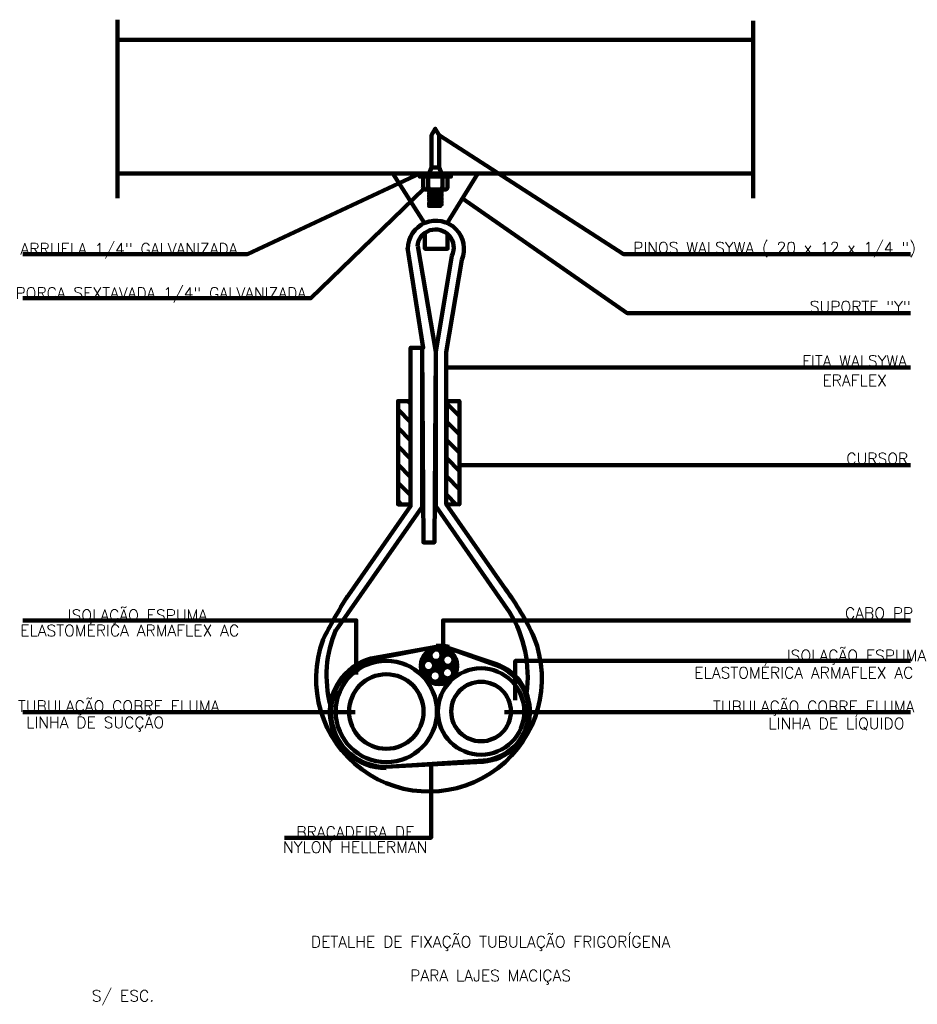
# Model space of a CAD drawing. Header units: millimetres. Extents: x -728 to 29511, y 335 to 17581.
# Tile 2 of 6: x 3188 to 7123, y 1161 to 5478. Entities that reach past the tile are written whole.
import ezdxf

# ---------------------------------------------------------------- set-up
doc = ezdxf.new("R2010")
doc.units = ezdxf.units.MM
doc.layers.add('DETALHE_FIXAÇÃO_TUBULAÇÃO_FRIGORÍGENA', color=8, linetype='Continuous', lineweight=18)
doc.layers.add('KGL_CONFEA-6_DE_152_E06_PE_R02 - Legenda - DETALHE FIXAÇÃO TUBULAÇÃO FRIGORÍGENA_dwg', color=8, linetype='Continuous', lineweight=18)
doc.styles.add('Simplex_1', font='simplex_.ttf', dxfattribs={"height": 49.896})

# ---------------------------------------------------------------- blocks, each defined once
blk = doc.blocks.new('KGL_CONFEA-6_DE_152_E06_PE_R02 - Legenda - DETALHE FIXAÇÃO TUBULAÇÃO FRIGORÍGENA_dwg_DETALHE_FIXAÇÃO_TUBULAÇÃO_FRIGORÍGENA__X1-1082193-DETALHE FIXAÇÃO TUBULAÇÃO FRIGORÍGENA-1127565-11 - FIXAÇÃO DA TUBULAÇÃO E ISOLAMENTO TÍPICO')
at = {"layer": 'DETALHE_FIXAÇÃO_TUBULAÇÃO_FRIGORÍGENA', "color": 250, "lineweight": 140}
for p, q in [((3606.9, 3793.1), (3594.5, 3805.5)), ((3606.9, 3713), (3551.7, 3768.2)), ((3821.1, 3739.2), (3765.1, 3795.1)), ((3821.1, 3659.1), (3765.1, 3715.1)), ((3606.9, 3632.9), (3551.7, 3688.1)), ((3821.1, 3579), (3765.1, 3635)), ((3606.9, 3552.8), (3551.7, 3608)), ((3821.1, 3498.9), (3765.1, 3554.9)), ((3606.9, 3472.7), (3551.7, 3527.9)), ((3821.1, 3418.8), (3765.1, 3474.8)), ((3606.9, 3392.6), (3551.7, 3447.8)), ((3566.7, 3352.7), (3551.7, 3367.7)), ((3807, 3352.7), (3765.1, 3394.7))]:
    blk.add_line(p, q, dxfattribs=at)
blk = doc.blocks.new('KGL_CONFEA-6_DE_152_E06_PE_R02 - Legenda - DETALHE FIXAÇÃO TUBULAÇÃO FRIGORÍGENA_dwg_DETALHE_FIXAÇÃO_TUBULAÇÃO_FRIGORÍGENA-1082192-DETALHE FIXAÇÃO TUBULAÇÃO FRIGORÍGENA-1127566-11 - FIXAÇÃO DA TUBULAÇÃO E ISOLAMENTO TÍPICO')
at = {"layer": 'DETALHE_FIXAÇÃO_TUBULAÇÃO_FRIGORÍGENA', "color": 250, "lineweight": 140}
for p, q in [((2321.3, 4695.1), (2321.3, 5477.7)), ((5108.9, 4695.1), (5108.9, 5472.5)), ((2321.3, 5389.3), (5108.9, 5389.3)), ((2321.3, 4802.7), (5108.9, 4802.7)), ((3661.2, 4789.8), (3661.2, 4744.3)), ((3683.9, 4789.8), (3683.9, 4744.3)), ((3746.4, 4789.8), (3746.4, 4744.3)), ((3769.2, 4789.8), (3769.2, 4744.3)), ((3672.5, 4732.9), (3757.8, 4732.9)), ((3763, 3953.2), (5797.9, 3953.2)), ((3821.1, 3525.5), (5797.9, 3525.5)), ((3653.2, 2659), (3717, 2722.8)), ((3727.6, 2721.9), (3729.8, 2724)), ((3730.7, 2713.4), (3740.8, 2723.5)), ((3710.3, 2646.8), (3774.7, 2711.2)), ((3729.8, 2620.2), (3757.4, 2647.8)), ((3664.8, 2601.3), (3685.3, 2621.8)), ((3675.1, 2588.6), (3689.3, 2602.8)), ((3802.6, 2612.2), (3804.7, 2614.3)), ((3732.6, 2565.2), (3736.3, 2568.9)), ((1906.2, 2442.2), (3364.4, 2442.2)), ((5797.9, 2442.2), (4019.1, 2442.2))]:
    blk.add_line(p, q, dxfattribs=at)
at = {"layer": 'DETALHE_FIXAÇÃO_TUBULAÇÃO_FRIGORÍGENA', "color": 250, "lineweight": 140, "flags": 128}
for points in [[(3698.8, 4829.3), (3698.8, 4971.9), (3715.1, 4999.6), (3731.4, 4971.9), (3731.4, 4829.3)], [(3731.4, 4971.9), (4539.6, 4449.9), (5797.9, 4449.9)], [(1906.2, 4449.9), (2892.3, 4449.9), (3647, 4802.7), (3647, 4789.8), (3783.4, 4789.8), (3783.4, 4802.7)], [(3667.7, 4586), (3528.9, 4802.7), (3901.3, 4802.7), (3767.7, 4585.8)], [(1906.2, 4256.3), (3168.7, 4256.3), (3664.1, 4736.7)], [(3737.1, 4661.1), (3742.3, 4666.9), (3736.4, 4666.9), (3742.3, 4674), (3736.4, 4674), (3742.3, 4680.6), (3736.4, 4680.6), (3742.3, 4687.1), (3736.4, 4687.1), (3742.3, 4693.7), (3736.4, 4693.7), (3742.3, 4700.8), (3736.4, 4700.8), (3742.3, 4707.4), (3736.4, 4707.4), (3742.3, 4714), (3736.4, 4714), (3742.3, 4721.1), (3736.4, 4721.1), (3742.3, 4727.7), (3736.4, 4727.7), (3734.3, 4732.9), (3693.9, 4701.6), (3736.4, 4721.1), (3693.9, 4695), (3688, 4687.9), (3693.9, 4694.5), (3688, 4694.5), (3693.9, 4701.6), (3688, 4701.6), (3693.9, 4708.2), (3688, 4708.2), (3693.9, 4714.8), (3688, 4714.8), (3693.9, 4721.9), (3688, 4721.9), (3693.9, 4728.5), (3688, 4728.5), (3701.2, 4732.9)], [(3736.4, 4714), (3693.9, 4681.3), (3736.4, 4700.8), (3693.9, 4674.8), (3736.4, 4693.7), (3693.9, 4661.1), (3693.9, 4661.1), (3693.9, 4661.1), (3688, 4661.1), (3693.9, 4667.7), (3688, 4667.7), (3693.9, 4674.3), (3688, 4674.3), (3693.9, 4681.4), (3688, 4681.4)], [(3723.5, 4732.9), (3693.9, 4714.8), (3711.9, 4732.9)], [(3717.2, 4675.3), (3688, 4661.1), (3737.1, 4661.1), (3727, 4661.1)], [(3715.4, 4661.1), (3736.4, 4680.6), (3704.6, 4661.1)], [(3834.5, 4694.3), (4556.5, 4191.3), (5797.9, 4191.3)], [(3669.6, 4545.4), (3669.6, 4473.3), (3768.8, 4473.3), (3768.8, 4539.4)], [(3324.4, 2939.9), (3606.8, 3344.6), (3606.8, 4039.4), (3662, 4039.7), (3593, 4477.4)], [(3637.8, 4484.4), (3717.7, 4021.5), (3788, 4442.8)], [(4022.3, 2981.6), (3763, 3353.1), (3821.1, 3352.7), (3821.1, 3805.5), (3765.1, 3805.5), (3763, 3353.1), (3763, 4020.1), (3830.8, 4424.4)], [(3278.7, 2800.2), (3657, 3342.5), (3657, 4039.4), (3662.8, 3186.4), (3711.3, 3186.4), (3717.7, 4021.5), (3717.7, 3344.6), (4040.9, 2880.7)], [(3606.9, 3805.5), (3551.7, 3805.5), (3551.7, 3352.7), (3606.9, 3352.7)], [(1906.2, 2844.1), (3368.6, 2844.1), (3368.6, 2606.4)], [(5797.9, 2844.1), (3749.4, 2844.1), (3749.4, 2722), (3750.5, 2721.7), (3739.2, 2710.3)], [(3432.9, 2677.5), (3718.9, 2728), (3434.8, 2672.6)], [(3979.4, 2654), (3774.4, 2722.5), (3978.1, 2648.9)], [(3698.8, 2716.1), (3700.5, 2717.8), (3690.1, 2707.4), (3681.4, 2698.8), (3672.8, 2690.1), (3664.1, 2681.5), (3661.2, 2678.6)], [(3713.2, 2661.3), (3704, 2663.6), (3701.6, 2672.8), (3689, 2671.7), (3696.5, 2679.2), (3684.3, 2678.6), (3675.7, 2669.9)], [(3741.5, 2701.1), (3759.3, 2719), (3759.4, 2707.4), (3750.7, 2698.8), (3742, 2690.1)], [(3779.3, 2692.8), (3787.4, 2700.9), (3779.6, 2704.6), (3770.9, 2695.9)], [(3791.7, 2682.1), (3791.1, 2693), (3792.9, 2694.8), (3788.2, 2690.1)], [(3794.7, 2673.6), (3799.8, 2678.6), (3793.5, 2660.8)], [(3672.8, 2620.9), (3675.6, 2623.7), (3664.1, 2612.2), (3661.2, 2609.3), (3663.4, 2634.5), (3661.2, 2632.4), (3658.4, 2629.5), (3655.5, 2649.7), (3658.4, 2652.6), (3661.8, 2656.1)], [(3672.8, 2597.8), (3675.7, 2600.7), (3684.3, 2609.3), (3693, 2618), (3701.6, 2626.6), (3710.3, 2635.3), (3719, 2644), (3727.6, 2652.6), (3733.4, 2658.4), (3742, 2667), (3712, 2625.4)], [(3747.8, 2649.7), (3751.1, 2653), (3739.2, 2641.1), (3730.5, 2632.4), (3722.3, 2624.2)], [(3759.4, 2638.2), (3765.1, 2644), (3778.7, 2645.9)], [(3808.4, 2641.1), (3810.7, 2643.4), (3799.8, 2632.4), (3792, 2624.7), (3810.1, 2654.3), (3808.3, 2664.1), (3796.9, 2652.6), (3785.3, 2641.1), (3781.1, 2636.8)], [(5797.9, 2666.9), (4065.7, 2666.9), (4065.7, 2494.6)], [(3684.3, 2586.2), (3687.2, 2589.1), (3690.5, 2592.4)], [(3768.7, 2589.8), (3739.2, 2571.8), (3747.8, 2580.5), (3759.1, 2591.8), (3752.1, 2596.3), (3716.1, 2571.8), (3719, 2574.7), (3720.4, 2576.1)], [(3738.8, 2606.1), (3744.1, 2611.4), (3742, 2620.9), (3745.8, 2624.6)], [(3742, 2597.8), (3744.9, 2600.7), (3747, 2602.7)], [(3765.1, 2574.7), (3768, 2577.6), (3776.7, 2586.2), (3785.3, 2594.9), (3791.1, 2600.7), (3799.8, 2609.3), (3809.5, 2630.6)], [(3687.8, 2578.2), (3698.8, 2577.6), (3700.6, 2579.4), (3695.9, 2574.7), (3708.7, 2576)], [(3053.7, 1891.4), (3696.9, 1891.4), (3696.9, 2212.7)], [(3925.2, 2224.7), (3499.6, 2201.9), (3924.9, 2229.9)]]:
    blk.add_lwpolyline(points, dxfattribs=at)
blk.add_lwpolyline([(3741.7, 4802.7), (3688.5, 4802.7), (3698.8, 4829.3), (3715.1, 4829.3), (3731.4, 4829.3)], close=True, dxfattribs=at)
at = {"layer": 'DETALHE_FIXAÇÃO_TUBULAÇÃO_FRIGORÍGENA', "color": 250, "lineweight": 140}
for centre, radius in [((3731.3, 2644.7), 79.4), ((3718.3, 2691.5), 25.1), ((3770, 2669.5), 25.1), ((3500.4, 2444.8), 222), ((3685.2, 2646.9), 25.1), ((3915.7, 2444.8), 189.4), ((3768.9, 2614.9), 25.1), ((3500.4, 2444.8), 163.3), ((3714.3, 2600.5), 25.1), ((3915.7, 2444.8), 130.6)]:
    blk.add_circle(centre, radius, dxfattribs=at)
for centre, radius, start, end in [((3672.5, 4744.3), 11.4, 180, 270), ((3672.5, 4744.3), 11.4, 270, 0), ((3695.3, 4744.3), 11.4, 180, 270), ((3735.1, 4744.3), 11.4, 270, 0), ((3757.8, 4744.3), 11.4, 180, 270), ((3757.8, 4744.3), 11.4, 270, 0), ((3717.7, 4473.3), 123.3, 336.6545, 180.0083), ((3716.2, 4478.1), 80, 333.8543, 174.8358), ((3111.3, 2297.3), 1139.3, 24.5614, 36.9087), ((4944.5, 1909.4), 1920.1, 147.1833, 153.7827), ((3581.8, 2599.7), 538.3, 351.9659, 31.466), ((3687.2, 2588.9), 495, 159.7525, 21.5797), ((3744.3, 2602.3), 506.1, 156.6712, 194.782), ((3727.3, 2530), 203.5, 76.2746, 92.4559), ((3727.3, 2530), 198.2, 76.2746, 92.4559), ((3497.6, 2441.5), 244.7, 105.3301, 270.4823), ((3497.6, 2441.5), 239.5, 105.1878, 270.4823), ((3908.7, 2445.1), 215.8, 274.3119, 73.9511), ((3909, 2444.8), 220.7, 274.2317, 71.4059)]:
    blk.add_arc(centre, radius, start, end, dxfattribs=at)
blk.add_blockref('KGL_CONFEA-6_DE_152_E06_PE_R02 - Legenda - DETALHE FIXAÇÃO TUBULAÇÃO FRIGORÍGENA_dwg_DETALHE_FIXAÇÃO_TUBULAÇÃO_FRIGORÍGENA__X1-1082193-DETALHE FIXAÇÃO TUBULAÇÃO FRIGORÍGENA-1127565-11 - FIXAÇÃO DA TUBULAÇÃO E ISOLAMENTO TÍPICO', (0, 0))
at = {"layer": 'DETALHE_FIXAÇÃO_TUBULAÇÃO_FRIGORÍGENA', "lineweight": 140, "line_spacing_factor": 1.125731, "style": 'Simplex_1'}
for s, insert, char_height, width, attachment_point in [('ARRUELA 1/4" GALVANIZADA', (2372.2, 4497.9), 49.896, 1307.487, 2), ('PINOS WALSYWA ( 20 x 12 x 1/4 ")', (5202.7, 4502.7), 49.896, 1681.655, 2), ('PORCA SEXTAVADA 1/4" GALVANIZADA', (2511.6, 4304.3), 49.896, 1783.756, 2), ('SUPORTE "Y"', (5578.2, 4244.3), 49.896, 589.18, 2), ('FITA WALSYWA', (5553.5, 4006.2), 49.896, 648.038, 2), ('ERAFLEX', (5553.5, 3921.2), 49.9, 375.369, 2), ('CURSOR', (5653, 3578.4), 49.9, 364.559, 2), ('ISOLAÇÃO ESPUMA', (2409.1, 2892.2), 49.896, 843.23, 2), ('CABO PP', (5661, 2900.6), 49.9, 431.224, 2), ('ELASTOMÉRICA ARMAFLEX AC', (2375.1, 2824.7), 49.896, 1343.522, 2), ('    ISOLAÇÃO ESPUMA', (5493.4, 2714.9), 49.896, 1054.638, 2), ('ELASTOMÉRICA ARMAFLEX AC', (5330.8, 2639.7), 49.896, 1343.522, 2), ('TUBULAÇÃO COBRE ELUMA', (2327.1, 2492.8), 49.896, 1240.821, 2), ('TUBULAÇÃO COBRE ELUMA', (5374.1, 2491.3), 49.896, 1240.821, 2), ('LINHA DE SUCÇÃO', (2223.6, 2421.7), 49.896, 846.233, 2), ('LINHA DE LÍQUIDO', (5473.7, 2417.3), 49.896, 801.189, 2), ('BRAÇADEIRA DE', (3364.6, 1941.3), 49.896, 736.925, 2), ('NYLON HELLERMAN', (3363.9, 1874.9), 49.896, 843.23, 2), ('DETALHE DE FIXAÇÃO TUBULAÇÃO FRIGORÍGENA', (3957.6, 1460.3), 49.896, 2185.551, 2), ('PARA LAJES MACIÇAS', (3957.6, 1312.1), 49.896, 1010.194, 2), ('S/ ESC.', (2208.7, 1223.4), 49.9, 375.97, 1)]:
    blk.add_mtext(s, dxfattribs=dict(at, insert=insert, char_height=char_height, width=width, attachment_point=attachment_point))
blk = doc.blocks.new('KGL_CONFEA-6_DE_152_E06_PE_R02 - Legenda - DETALHE FIXAÇÃO TUBULAÇÃO FRIGORÍGENA_dwg-1127564-11 - FIXAÇÃO DA TUBULAÇÃO E ISOLAMENTO TÍPICO')
blk.add_blockref('KGL_CONFEA-6_DE_152_E06_PE_R02 - Legenda - DETALHE FIXAÇÃO TUBULAÇÃO FRIGORÍGENA_dwg_DETALHE_FIXAÇÃO_TUBULAÇÃO_FRIGORÍGENA-1082192-DETALHE FIXAÇÃO TUBULAÇÃO FRIGORÍGENA-1127566-11 - FIXAÇÃO DA TUBULAÇÃO E ISOLAMENTO TÍPICO', (0, 0))

msp = doc.modelspace()

# ---------------------------------------------------------------- block references
at = {"layer": 'KGL_CONFEA-6_DE_152_E06_PE_R02 - Legenda - DETALHE FIXAÇÃO TUBULAÇÃO FRIGORÍGENA_dwg', "color": 250, "lineweight": 140}
msp.add_blockref('KGL_CONFEA-6_DE_152_E06_PE_R02 - Legenda - DETALHE FIXAÇÃO TUBULAÇÃO FRIGORÍGENA_dwg-1127564-11 - FIXAÇÃO DA TUBULAÇÃO E ISOLAMENTO TÍPICO', (1295.1, 0), dxfattribs=at)

doc.saveas('drawing.dxf')
